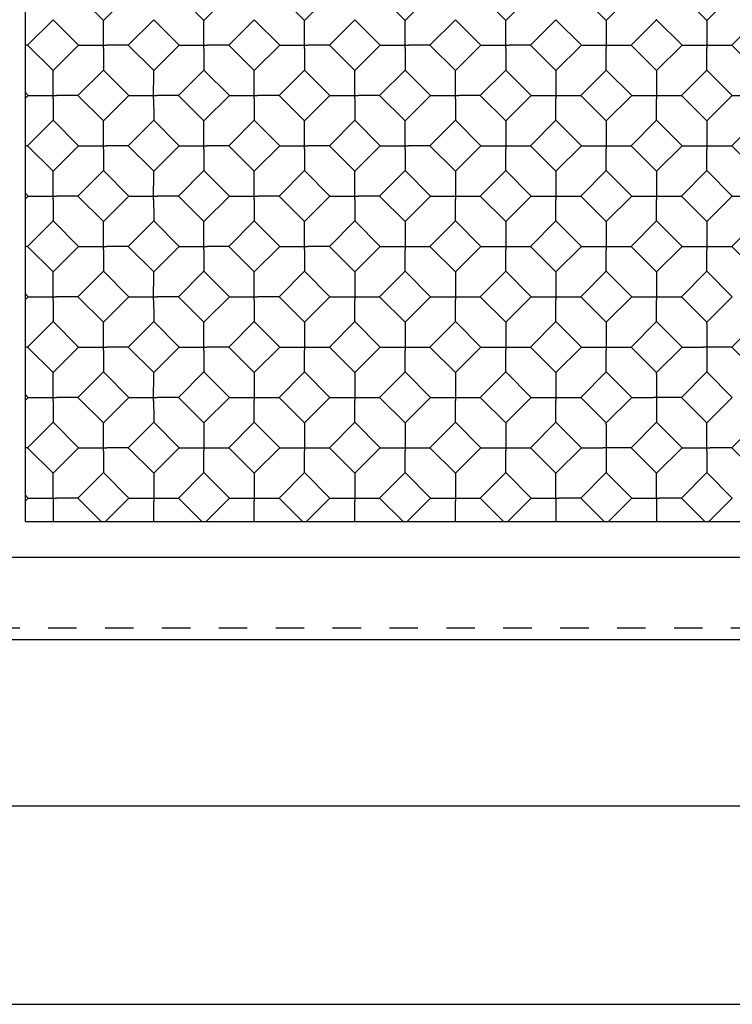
# Model space of a CAD drawing. Header units: inches. Extents: x 0 to 11.6, y 0 to 8.9.
# Tile 2 of 7: x 2.5 to 5, y 0 to 3.5. Entities that reach past the tile are written whole.
import ezdxf

# ---------------------------------------------------------------- set-up
doc = ezdxf.new("R2010")
doc.units = ezdxf.units.IN
doc.header["$LTSCALE"] = 0.636842
doc.header["$MEASUREMENT"] = 0
doc.linetypes.add('HIDDEN', pattern=[0.2, 0.1, -0.1])
doc.layers.get('0').update_dxf_attribs({"linetype": 'CONTINUOUS'})
doc.layers.add('DEFAULT_2', color=8, linetype='HIDDEN')
doc.layers.add('DIMENSIONS', color=7, linetype='CONTINUOUS')
doc.styles.get("Standard").update_dxf_attribs({"font": 'txt', "width": 0.8})

msp = doc.modelspace()

# ---------------------------------------------------------------- linework, layer by layer
at = {"color": 7, "linetype": 'Continuous'}
for p, q in [((2.5377, 5.3966), (2.5377, 1.6966)), ((2.8128, 3.457), (2.7233, 3.5466)), ((2.8128, 3.457), (2.9023, 3.5466)), ((3.1664, 3.457), (3.0768, 3.5466)), ((3.1664, 3.457), (3.2559, 3.5466)), ((3.5199, 3.457), (3.4304, 3.5466)), ((3.5199, 3.457), (3.6094, 3.5466)), ((3.8735, 3.457), (3.7839, 3.5466)), ((3.8735, 3.457), (3.963, 3.5466)), ((4.227, 3.457), (4.1375, 3.5466)), ((4.227, 3.457), (4.3166, 3.5466)), ((4.5806, 3.457), (4.4911, 3.5466)), ((4.6701, 3.5466), (4.5806, 3.457)), ((4.9341, 3.457), (4.8446, 3.5466)), ((5.0237, 3.5466), (4.9341, 3.457)), ((4.7574, 3.4593), (4.7573, 3.4614)), ((2.636, 3.4593), (2.5465, 3.3698)), ((2.7256, 3.3698), (2.636, 3.4593)), ((2.8128, 3.4549), (2.8128, 3.457)), ((2.8129, 3.3815), (2.8128, 3.4549)), ((2.9896, 3.4593), (2.9001, 3.3698)), ((3.0791, 3.3698), (2.9896, 3.4593)), ((3.1663, 3.4549), (3.1664, 3.457)), ((3.1664, 3.3815), (3.1663, 3.4549)), ((3.3431, 3.4593), (3.2536, 3.3698)), ((3.4327, 3.3698), (3.3431, 3.4593)), ((3.5199, 3.4549), (3.5199, 3.457)), ((3.52, 3.3815), (3.5199, 3.4549)), ((3.6072, 3.3698), (3.6967, 3.4593)), ((3.7862, 3.3698), (3.6967, 3.4593)), ((3.8735, 3.4549), (3.8735, 3.457)), ((3.8735, 3.3815), (3.8735, 3.4549)), ((3.9607, 3.3698), (4.0502, 3.4593)), ((4.1398, 3.3698), (4.0502, 3.4593)), ((4.227, 3.4549), (4.227, 3.457)), ((4.2271, 3.3815), (4.227, 3.4549)), ((4.3143, 3.3698), (4.4038, 3.4593)), ((4.4933, 3.3698), (4.4038, 3.4593)), ((4.7574, 3.4593), (4.6678, 3.3698)), ((4.8469, 3.3698), (4.7574, 3.4593)), ((5.1109, 3.4593), (5.0214, 3.3698)), ((2.636, 3.2803), (2.5465, 3.3698)), ((2.636, 3.2803), (2.7256, 3.3698)), ((2.8012, 3.3697), (2.8245, 3.3698)), ((2.8128, 3.3581), (2.8129, 3.3815)), ((2.9001, 3.3698), (2.9896, 3.2803)), ((2.9896, 3.2803), (3.0791, 3.3698)), ((3.1547, 3.3697), (3.178, 3.3698)), ((3.1663, 3.3581), (3.1664, 3.3815)), ((3.2536, 3.3698), (3.3431, 3.2803)), ((3.3431, 3.2803), (3.4327, 3.3698)), ((3.5083, 3.3697), (3.5316, 3.3698)), ((3.5199, 3.3581), (3.52, 3.3815)), ((3.6072, 3.3698), (3.6967, 3.2803)), ((3.6967, 3.2803), (3.7862, 3.3698)), ((3.8618, 3.3697), (3.8851, 3.3698)), ((3.8734, 3.3581), (3.8735, 3.3815)), ((3.9607, 3.3698), (4.0502, 3.2803)), ((4.0502, 3.2803), (4.1398, 3.3698)), ((4.2154, 3.3697), (4.2387, 3.3698)), ((4.227, 3.3581), (4.2271, 3.3815)), ((4.3143, 3.3698), (4.4038, 3.2803)), ((4.4933, 3.3698), (4.4038, 3.2803)), ((4.4933, 3.3698), (4.6678, 3.3698)), ((4.5806, 3.2847), (4.5806, 3.3584)), ((4.7574, 3.2803), (4.6678, 3.3698)), ((4.8469, 3.3698), (4.7574, 3.2803)), ((4.8469, 3.3698), (5.0214, 3.3698)), ((4.9341, 3.2847), (4.9342, 3.3584)), ((5.1109, 3.2803), (5.0214, 3.3698)), ((2.636, 3.2781), (2.636, 3.2802)), ((2.636, 3.1813), (2.636, 3.2781)), ((2.8128, 3.2825), (2.7233, 3.193)), ((2.8128, 3.2847), (2.8128, 3.2825)), ((2.9023, 3.193), (2.8128, 3.2825)), ((2.9895, 3.1813), (2.9896, 3.2781)), ((2.9896, 3.2781), (2.9896, 3.2802)), ((3.1664, 3.2825), (3.0768, 3.193)), ((3.1664, 3.2847), (3.1664, 3.2825)), ((3.2559, 3.193), (3.1664, 3.2825)), ((3.3431, 3.2781), (3.3431, 3.2802)), ((3.3431, 3.1813), (3.3431, 3.2781)), ((3.4304, 3.193), (3.5199, 3.2825)), ((3.5199, 3.2847), (3.5199, 3.2825)), ((3.6094, 3.193), (3.5199, 3.2825)), ((3.6967, 3.2781), (3.6967, 3.2802)), ((3.6967, 3.1813), (3.6967, 3.2781)), ((3.7839, 3.193), (3.8735, 3.2825)), ((3.8735, 3.2847), (3.8735, 3.2825)), ((3.963, 3.193), (3.8735, 3.2825)), ((4.0502, 3.2781), (4.0502, 3.2802)), ((4.0502, 3.1813), (4.0502, 3.2781)), ((4.1375, 3.193), (4.227, 3.2825)), ((4.227, 3.2847), (4.227, 3.2825)), ((4.3165, 3.193), (4.227, 3.2825)), ((4.5806, 3.2825), (4.491, 3.193)), ((4.5806, 3.2825), (4.5806, 3.2847)), ((4.6701, 3.193), (4.5806, 3.2825)), ((4.9341, 3.2825), (4.8446, 3.193)), ((4.9341, 3.2825), (4.9341, 3.2847)), ((5.0237, 3.193), (4.9341, 3.2825)), ((2.5488, 3.193), (2.5377, 3.2041)), ((2.5377, 3.1819), (2.5488, 3.193)), ((2.6244, 3.193), (2.6477, 3.193)), ((2.8128, 3.1035), (2.7233, 3.193)), ((2.8128, 3.1035), (2.9023, 3.193)), ((2.9779, 3.193), (3.0013, 3.193)), ((3.0768, 3.193), (3.1664, 3.1035)), ((3.1664, 3.1035), (3.2559, 3.193)), ((3.3315, 3.193), (3.3548, 3.193)), ((3.4304, 3.193), (3.5199, 3.1035)), ((3.5199, 3.1035), (3.6094, 3.193)), ((3.685, 3.193), (3.7084, 3.193)), ((3.7839, 3.193), (3.8735, 3.1035)), ((3.8735, 3.1035), (3.963, 3.193)), ((4.0386, 3.193), (4.0619, 3.193)), ((4.1375, 3.193), (4.227, 3.1035)), ((4.3165, 3.193), (4.227, 3.1035)), ((4.3165, 3.193), (4.491, 3.193)), ((4.491, 3.193), (4.5806, 3.1035)), ((4.6701, 3.193), (4.5806, 3.1035)), ((4.6701, 3.193), (4.8446, 3.193)), ((4.9341, 3.1035), (4.8446, 3.193)), ((5.0237, 3.193), (4.9341, 3.1035)), ((5.0237, 3.193), (5.1982, 3.193)), ((4.4038, 3.1079), (4.4038, 3.1816)), ((4.7573, 3.1079), (4.7574, 3.1816)), ((2.636, 3.1058), (2.5465, 3.0162)), ((2.636, 3.1079), (2.636, 3.1058)), ((2.7256, 3.0162), (2.636, 3.1058)), ((2.8128, 3.1013), (2.8128, 3.1035)), ((2.8128, 3.0046), (2.8128, 3.1013)), ((2.9896, 3.1058), (2.9001, 3.0162)), ((2.9896, 3.1079), (2.9896, 3.1058)), ((3.0791, 3.0162), (2.9896, 3.1058)), ((3.1663, 3.1013), (3.1664, 3.1035)), ((3.1663, 3.0046), (3.1663, 3.1013)), ((3.3431, 3.1058), (3.2536, 3.0162)), ((3.3432, 3.1079), (3.3431, 3.1058)), ((3.4327, 3.0162), (3.3431, 3.1058)), ((3.5199, 3.1013), (3.5199, 3.1035)), ((3.5199, 3.0046), (3.5199, 3.1013)), ((3.6072, 3.0162), (3.6967, 3.1058)), ((3.6967, 3.1079), (3.6967, 3.1058)), ((3.7862, 3.0162), (3.6967, 3.1058)), ((3.8734, 3.0046), (3.8735, 3.1013)), ((3.8735, 3.1013), (3.8735, 3.1035)), ((3.9607, 3.0162), (4.0502, 3.1058)), ((4.1398, 3.0162), (4.0502, 3.1058)), ((4.0503, 3.1079), (4.0503, 3.1058)), ((4.4038, 3.1058), (4.3143, 3.0162)), ((4.4038, 3.1058), (4.4038, 3.1079)), ((4.4933, 3.0162), (4.4038, 3.1058)), ((4.7574, 3.1058), (4.6678, 3.0162)), ((4.7574, 3.1058), (4.7573, 3.1079)), ((4.8469, 3.0162), (4.7574, 3.1058)), ((5.1109, 3.1058), (5.0214, 3.0162)), ((2.636, 2.9267), (2.5465, 3.0162)), ((2.636, 2.9267), (2.7256, 3.0162)), ((2.8012, 3.0162), (2.8245, 3.0163)), ((2.9001, 3.0162), (2.9896, 2.9267)), ((2.9896, 2.9267), (3.0791, 3.0162)), ((3.1547, 3.0162), (3.178, 3.0163)), ((3.2536, 3.0162), (3.3431, 2.9267)), ((3.3431, 2.9267), (3.4327, 3.0162)), ((3.5083, 3.0162), (3.5316, 3.0163)), ((3.6072, 3.0162), (3.6967, 2.9267)), ((3.6967, 2.9267), (3.7862, 3.0162)), ((3.8618, 3.0162), (3.8851, 3.0163)), ((3.9607, 3.0162), (4.0502, 2.9267)), ((4.1398, 3.0162), (4.0502, 2.9267)), ((4.1398, 3.0162), (4.3143, 3.0162)), ((4.3143, 3.0162), (4.4038, 2.9267)), ((4.4933, 3.0162), (4.4038, 2.9267)), ((4.4933, 3.0162), (4.6678, 3.0162)), ((4.6678, 3.0162), (4.7574, 2.9267)), ((4.8469, 3.0162), (4.7574, 2.9267)), ((4.8469, 3.0162), (5.0214, 3.0162)), ((5.1109, 2.9267), (5.0214, 3.0162)), ((4.227, 2.9311), (4.2271, 3.0049)), ((4.5806, 2.9311), (4.5806, 3.0049)), ((4.9341, 2.9311), (4.9342, 3.0049)), ((2.636, 2.9245), (2.636, 2.9267)), ((2.636, 2.8278), (2.636, 2.9245)), ((2.8128, 2.929), (2.7233, 2.8394)), ((2.8128, 2.9311), (2.8128, 2.929)), ((2.9023, 2.8394), (2.8128, 2.929)), ((2.9895, 2.8278), (2.9896, 2.9245)), ((2.9896, 2.9245), (2.9896, 2.9267)), ((3.1664, 2.929), (3.0768, 2.8394)), ((3.1664, 2.9311), (3.1664, 2.929)), ((3.2559, 2.8394), (3.1664, 2.929)), ((3.3431, 2.9245), (3.3431, 2.9267)), ((3.3431, 2.8278), (3.3431, 2.9245)), ((3.4304, 2.8394), (3.5199, 2.929)), ((3.5199, 2.9311), (3.5199, 2.929)), ((3.6094, 2.8394), (3.5199, 2.929)), ((3.6967, 2.9245), (3.6967, 2.9267)), ((3.6967, 2.8278), (3.6967, 2.9245)), ((3.7839, 2.8394), (3.8735, 2.929)), ((3.8735, 2.9311), (3.8735, 2.929)), ((3.963, 2.8394), (3.8735, 2.929)), ((4.227, 2.929), (4.1375, 2.8394)), ((4.227, 2.929), (4.227, 2.9311)), ((4.3165, 2.8394), (4.227, 2.929)), ((4.5806, 2.929), (4.491, 2.8394)), ((4.5806, 2.929), (4.5806, 2.9311)), ((4.6701, 2.8394), (4.5806, 2.929)), ((4.9341, 2.929), (4.8446, 2.8394)), ((4.9341, 2.929), (4.9341, 2.9311)), ((5.0237, 2.8394), (4.9341, 2.929)), ((2.5488, 2.8394), (2.5377, 2.8505)), ((2.5377, 2.8283), (2.5488, 2.8394)), ((2.6244, 2.8394), (2.6477, 2.8395)), ((2.8128, 2.7499), (2.7233, 2.8394)), ((2.8128, 2.7499), (2.9023, 2.8394)), ((2.9779, 2.8394), (3.0013, 2.8395)), ((3.0768, 2.8394), (3.1664, 2.7499)), ((3.1664, 2.7499), (3.2559, 2.8394)), ((3.3315, 2.8394), (3.3548, 2.8395)), ((3.4304, 2.8394), (3.5199, 2.7499)), ((3.5199, 2.7499), (3.6094, 2.8394)), ((3.685, 2.8394), (3.7084, 2.8395)), ((3.7839, 2.8394), (3.8735, 2.7499)), ((3.963, 2.8394), (3.8735, 2.7499)), ((3.963, 2.8394), (4.1375, 2.8394)), ((4.1375, 2.8394), (4.227, 2.7499)), ((4.3165, 2.8394), (4.227, 2.7499)), ((4.3165, 2.8394), (4.491, 2.8394)), ((4.491, 2.8394), (4.5806, 2.7499)), ((4.6701, 2.8394), (4.5806, 2.7499)), ((4.6701, 2.8394), (4.8446, 2.8394)), ((4.8446, 2.8394), (4.9341, 2.7499)), ((5.0237, 2.8394), (4.9341, 2.7499)), ((5.0237, 2.8394), (5.1982, 2.8394)), ((4.0502, 2.7543), (4.0503, 2.8281)), ((4.4038, 2.7543), (4.4038, 2.8281)), ((4.7573, 2.7543), (4.7574, 2.8281)), ((2.636, 2.7522), (2.5465, 2.6627)), ((2.636, 2.7544), (2.636, 2.7522)), ((2.7256, 2.6627), (2.636, 2.7522)), ((2.8128, 2.7478), (2.8128, 2.7499)), ((2.8128, 2.651), (2.8128, 2.7478)), ((2.9896, 2.7522), (2.9001, 2.6627)), ((2.9896, 2.7544), (2.9896, 2.7522)), ((3.0791, 2.6627), (2.9896, 2.7522)), ((3.1663, 2.7478), (3.1664, 2.7499)), ((3.1663, 2.651), (3.1663, 2.7478)), ((3.3431, 2.7522), (3.2536, 2.6627)), ((3.3432, 2.7544), (3.3431, 2.7522)), ((3.4327, 2.6627), (3.3431, 2.7522)), ((3.5199, 2.7478), (3.5199, 2.7499)), ((3.5199, 2.651), (3.5199, 2.7478)), ((3.6072, 2.6627), (3.6967, 2.7522)), ((3.6967, 2.7544), (3.6967, 2.7522)), ((3.7862, 2.6627), (3.6967, 2.7522)), ((4.0502, 2.7522), (3.9607, 2.6627)), ((4.0502, 2.7522), (4.0502, 2.7543)), ((4.1398, 2.6627), (4.0502, 2.7522)), ((4.4038, 2.7522), (4.3143, 2.6627)), ((4.4038, 2.7522), (4.4038, 2.7543)), ((4.4933, 2.6627), (4.4038, 2.7522)), ((4.7574, 2.7522), (4.6678, 2.6627)), ((4.7574, 2.7522), (4.7573, 2.7543)), ((4.8469, 2.6627), (4.7574, 2.7522)), ((5.1109, 2.7522), (5.0214, 2.6627)), ((2.636, 2.5731), (2.5465, 2.6627)), ((2.636, 2.5731), (2.7256, 2.6627)), ((2.8012, 2.6626), (2.8245, 2.6627)), ((2.9001, 2.6627), (2.9896, 2.5731)), ((2.9896, 2.5731), (3.0791, 2.6627)), ((3.1547, 2.6626), (3.178, 2.6627)), ((3.2536, 2.6627), (3.3431, 2.5731)), ((3.3431, 2.5731), (3.4327, 2.6627)), ((3.5083, 2.6626), (3.5316, 2.6627)), ((3.6072, 2.6627), (3.6967, 2.5731)), ((3.7862, 2.6627), (3.6967, 2.5731)), ((3.7862, 2.6627), (3.9607, 2.6627)), ((3.8735, 2.5776), (3.8735, 2.6513)), ((3.9607, 2.6627), (4.0502, 2.5731)), ((4.1398, 2.6627), (4.0502, 2.5731)), ((4.1398, 2.6627), (4.3143, 2.6627)), ((4.227, 2.5776), (4.2271, 2.6513)), ((4.3143, 2.6627), (4.4038, 2.5731)), ((4.4933, 2.6627), (4.4038, 2.5731)), ((4.4933, 2.6627), (4.6678, 2.6627)), ((4.5806, 2.5776), (4.5806, 2.6513)), ((4.6678, 2.6627), (4.7574, 2.5731)), ((4.8469, 2.6627), (4.7574, 2.5731)), ((4.8469, 2.6627), (5.0214, 2.6627)), ((4.9341, 2.5776), (4.9342, 2.6513)), ((5.0214, 2.6627), (5.1109, 2.5731)), ((2.636, 2.571), (2.636, 2.5731)), ((2.636, 2.4742), (2.636, 2.571)), ((2.8128, 2.5754), (2.7233, 2.4859)), ((2.8128, 2.5776), (2.8128, 2.5754)), ((2.9023, 2.4859), (2.8128, 2.5754)), ((2.9895, 2.4742), (2.9896, 2.571)), ((2.9896, 2.571), (2.9896, 2.5731)), ((3.1664, 2.5754), (3.0768, 2.4859)), ((3.1664, 2.5776), (3.1664, 2.5754)), ((3.2559, 2.4859), (3.1664, 2.5754)), ((3.3431, 2.571), (3.3431, 2.5731)), ((3.3431, 2.4742), (3.3431, 2.571)), ((3.5199, 2.5754), (3.4304, 2.4859)), ((3.5199, 2.5776), (3.5199, 2.5754)), ((3.6094, 2.4859), (3.5199, 2.5754)), ((3.8735, 2.5754), (3.7839, 2.4859)), ((3.8735, 2.5754), (3.8735, 2.5776)), ((3.963, 2.4859), (3.8735, 2.5754)), ((4.227, 2.5754), (4.1375, 2.4859)), ((4.227, 2.5754), (4.227, 2.5776)), ((4.3165, 2.4859), (4.227, 2.5754)), ((4.5806, 2.5754), (4.491, 2.4859)), ((4.5806, 2.5754), (4.5806, 2.5776)), ((4.6701, 2.4859), (4.5806, 2.5754)), ((4.9341, 2.5754), (4.8446, 2.4859)), ((4.9341, 2.5754), (4.9341, 2.5776)), ((5.0237, 2.4859), (4.9341, 2.5754)), ((2.5488, 2.4859), (2.5377, 2.497)), ((2.5377, 2.4748), (2.5488, 2.4859)), ((2.6244, 2.4859), (2.6477, 2.4859)), ((2.8128, 2.3964), (2.7233, 2.4859)), ((2.8128, 2.3964), (2.9023, 2.4859)), ((2.9779, 2.4859), (3.0013, 2.4859)), ((3.0768, 2.4859), (3.1664, 2.3964)), ((3.1664, 2.3964), (3.2559, 2.4859)), ((3.3315, 2.4859), (3.3548, 2.4859)), ((3.4304, 2.4859), (3.5199, 2.3964)), ((3.6094, 2.4859), (3.5199, 2.3964)), ((3.6094, 2.4859), (3.7839, 2.4859)), ((3.6967, 2.4008), (3.6967, 2.4745)), ((3.7839, 2.4859), (3.8735, 2.3964)), ((3.963, 2.4859), (3.8735, 2.3964)), ((3.963, 2.4859), (4.1375, 2.4859)), ((4.0502, 2.4008), (4.0503, 2.4745)), ((4.1375, 2.4859), (4.227, 2.3964)), ((4.3165, 2.4859), (4.227, 2.3964)), ((4.3165, 2.4859), (4.491, 2.4859)), ((4.4038, 2.4008), (4.4038, 2.4745)), ((4.491, 2.4859), (4.5806, 2.3964)), ((4.6701, 2.4859), (4.5806, 2.3964)), ((4.6701, 2.4859), (4.8446, 2.4859)), ((4.7573, 2.4008), (4.7574, 2.4745)), ((4.8446, 2.4859), (4.9341, 2.3964)), ((4.9341, 2.3964), (5.0237, 2.4859)), ((2.636, 2.3986), (2.5465, 2.3091)), ((2.636, 2.4008), (2.636, 2.3987)), ((2.7256, 2.3091), (2.636, 2.3986)), ((2.8128, 2.3942), (2.8128, 2.3964)), ((2.8128, 2.2975), (2.8128, 2.3942)), ((2.9896, 2.3986), (2.9001, 2.3091)), ((2.9896, 2.4008), (2.9896, 2.3987)), ((3.0791, 2.3091), (2.9896, 2.3986)), ((3.1663, 2.3942), (3.1664, 2.3964)), ((3.1663, 2.2975), (3.1663, 2.3942)), ((3.3431, 2.3986), (3.2536, 2.3091)), ((3.3432, 2.4008), (3.3431, 2.3987)), ((3.4327, 2.3091), (3.3431, 2.3986)), ((3.6967, 2.3986), (3.6072, 2.3091)), ((3.6967, 2.3986), (3.6967, 2.4008)), ((3.7862, 2.3091), (3.6967, 2.3986)), ((4.0502, 2.3986), (3.9607, 2.3091)), ((4.0502, 2.3986), (4.0502, 2.4008)), ((4.1398, 2.3091), (4.0502, 2.3986)), ((4.4038, 2.3986), (4.3143, 2.3091)), ((4.4038, 2.3986), (4.4038, 2.4008)), ((4.4933, 2.3091), (4.4038, 2.3986)), ((4.7574, 2.3986), (4.6678, 2.3091)), ((4.7574, 2.3986), (4.7573, 2.4008)), ((4.8469, 2.3091), (4.7574, 2.3986)), ((4.9341, 2.3911), (4.9341, 2.2975)), ((5.1109, 2.3986), (5.0214, 2.3091)), ((2.636, 2.2196), (2.5465, 2.3091)), ((2.636, 2.2196), (2.7256, 2.3091)), ((2.8012, 2.3091), (2.8245, 2.3092)), ((2.9001, 2.3091), (2.9896, 2.2196)), ((2.9896, 2.2196), (3.0791, 2.3091)), ((3.1547, 2.3091), (3.178, 2.3092)), ((3.2536, 2.3091), (3.3431, 2.2196)), ((3.4327, 2.3091), (3.3431, 2.2196)), ((3.4327, 2.3091), (3.6072, 2.3091)), ((3.5199, 2.224), (3.52, 2.2978)), ((3.6072, 2.3091), (3.6967, 2.2196)), ((3.7862, 2.3091), (3.6967, 2.2196)), ((3.7862, 2.3091), (3.9607, 2.3091)), ((3.8735, 2.224), (3.8735, 2.2978)), ((3.9607, 2.3091), (4.0502, 2.2196)), ((4.1398, 2.3091), (4.0502, 2.2196)), ((4.1398, 2.3091), (4.3143, 2.3091)), ((4.227, 2.224), (4.2271, 2.2978)), ((4.3143, 2.3091), (4.4038, 2.2196)), ((4.4933, 2.3091), (4.4038, 2.2196)), ((4.4933, 2.3091), (4.6678, 2.3091)), ((4.5806, 2.224), (4.5806, 2.2978)), ((4.6678, 2.3091), (4.7574, 2.2196)), ((4.7574, 2.2196), (4.8469, 2.3091)), ((4.8469, 2.3091), (4.849, 2.3091)), ((4.849, 2.3091), (4.9225, 2.3091)), ((4.9341, 2.2975), (4.9341, 2.224)), ((5.0214, 2.3091), (5.0192, 2.3091)), ((5.0214, 2.3091), (5.1109, 2.2196)), ((2.636, 2.2174), (2.636, 2.2196)), ((2.636, 2.1207), (2.636, 2.2174)), ((2.8128, 2.2219), (2.7233, 2.1323)), ((2.8128, 2.224), (2.8128, 2.2219)), ((2.9023, 2.1323), (2.8128, 2.2219)), ((2.9895, 2.1207), (2.9896, 2.2174)), ((2.9896, 2.2174), (2.9896, 2.2196)), ((3.1664, 2.2219), (3.0768, 2.1323)), ((3.1664, 2.224), (3.1664, 2.2219)), ((3.2559, 2.1323), (3.1664, 2.2219)), ((3.5199, 2.2219), (3.4304, 2.1323)), ((3.5199, 2.2219), (3.5199, 2.224)), ((3.6094, 2.1323), (3.5199, 2.2219)), ((3.8735, 2.2219), (3.7839, 2.1323)), ((3.8735, 2.2219), (3.8735, 2.224)), ((3.963, 2.1323), (3.8735, 2.2219)), ((4.227, 2.2219), (4.1375, 2.1323)), ((4.227, 2.2219), (4.227, 2.224)), ((4.3165, 2.1323), (4.227, 2.2219)), ((4.491, 2.1323), (4.5806, 2.2219)), ((4.5806, 2.2219), (4.5806, 2.224)), ((4.6701, 2.1323), (4.5806, 2.2219)), ((4.7574, 2.2143), (4.7573, 2.1208)), ((4.9341, 2.2219), (4.8446, 2.1323)), ((4.9341, 2.224), (4.9341, 2.2219)), ((5.0237, 2.1323), (4.9341, 2.2219)), ((2.5488, 2.1323), (2.5377, 2.1434)), ((2.5377, 2.1212), (2.5488, 2.1323)), ((2.6244, 2.1323), (2.6477, 2.1324)), ((2.8128, 2.0428), (2.7233, 2.1323)), ((2.8128, 2.0428), (2.9023, 2.1323)), ((2.9779, 2.1323), (3.0013, 2.1324)), ((3.0768, 2.1323), (3.1664, 2.0428)), ((3.2559, 2.1323), (3.1664, 2.0428)), ((3.2559, 2.1323), (3.4304, 2.1323)), ((3.3431, 2.0472), (3.3432, 2.121)), ((3.4304, 2.1323), (3.5199, 2.0428)), ((3.6094, 2.1323), (3.5199, 2.0428)), ((3.6094, 2.1323), (3.7839, 2.1323)), ((3.6967, 2.0472), (3.6967, 2.121)), ((3.7839, 2.1323), (3.8735, 2.0428)), ((3.963, 2.1323), (3.8735, 2.0428)), ((3.963, 2.1323), (4.1375, 2.1323)), ((4.0502, 2.0472), (4.0503, 2.121)), ((4.1375, 2.1323), (4.227, 2.0428)), ((4.3165, 2.1323), (4.227, 2.0428)), ((4.3165, 2.1323), (4.491, 2.1323)), ((4.4038, 2.0472), (4.4038, 2.121)), ((4.491, 2.1323), (4.5806, 2.0428)), ((4.5806, 2.0428), (4.6701, 2.1323)), ((4.6701, 2.1323), (4.6722, 2.1324)), ((4.6722, 2.1324), (4.7457, 2.1323)), ((4.7573, 2.1208), (4.7574, 2.0472)), ((4.8446, 2.1323), (4.8425, 2.1323)), ((4.8446, 2.1323), (4.9341, 2.0428)), ((4.9341, 2.0428), (5.0237, 2.1323)), ((2.636, 2.0451), (2.5465, 1.9556)), ((2.636, 2.0473), (2.636, 2.0451)), ((2.7256, 1.9556), (2.636, 2.0451)), ((2.8128, 2.0407), (2.8128, 2.0428)), ((2.9896, 2.0451), (2.9001, 1.9556)), ((2.9896, 2.0473), (2.9896, 2.0451)), ((3.0791, 1.9556), (2.9896, 2.0451)), ((3.3431, 2.0451), (3.2536, 1.9556)), ((3.3431, 2.0451), (3.3431, 2.0472)), ((3.4327, 1.9556), (3.3431, 2.0451)), ((3.6967, 2.0451), (3.6072, 1.9556)), ((3.6967, 2.0451), (3.6967, 2.0472)), ((3.7862, 1.9556), (3.6967, 2.0451)), ((4.0502, 2.0451), (3.9607, 1.9556)), ((4.0502, 2.0451), (4.0502, 2.0472)), ((4.1398, 1.9556), (4.0502, 2.0451)), ((4.3143, 1.9556), (4.4038, 2.0451)), ((4.4038, 2.0451), (4.4038, 2.0472)), ((4.4933, 1.9556), (4.4038, 2.0451)), ((4.7574, 2.0451), (4.6678, 1.9556)), ((4.7574, 2.0472), (4.7574, 2.0451)), ((4.8469, 1.9556), (4.7574, 2.0451)), ((4.9341, 2.0407), (4.9341, 2.0428)), ((5.1109, 2.0451), (5.0214, 1.9556)), ((2.8128, 1.9439), (2.8128, 2.0407)), ((4.5806, 2.0375), (4.5805, 1.944)), ((4.9341, 1.9439), (4.9341, 2.0407)), ((2.5465, 1.9556), (2.636, 1.866)), ((2.636, 1.866), (2.7256, 1.9556)), ((2.8012, 1.9555), (2.8245, 1.9556)), ((2.9001, 1.9556), (2.9896, 1.866)), ((3.0791, 1.9556), (2.9896, 1.866)), ((3.0791, 1.9556), (3.2536, 1.9556)), ((3.1664, 1.8704), (3.1664, 1.9442)), ((3.2536, 1.9556), (3.3431, 1.866)), ((3.4327, 1.9556), (3.3431, 1.866)), ((3.4327, 1.9556), (3.6072, 1.9556)), ((3.5199, 1.8704), (3.52, 1.9442)), ((3.6072, 1.9556), (3.6967, 1.866)), ((3.7862, 1.9556), (3.6967, 1.866)), ((3.7862, 1.9556), (3.9607, 1.9556)), ((3.8735, 1.8704), (3.8735, 1.9442)), ((3.9607, 1.9556), (4.0502, 1.866)), ((4.1398, 1.9556), (4.0502, 1.866)), ((4.1398, 1.9556), (4.3143, 1.9556)), ((4.227, 1.8704), (4.2271, 1.9442)), ((4.3143, 1.9556), (4.4038, 1.866)), ((4.4038, 1.866), (4.4933, 1.9556)), ((4.4933, 1.9556), (4.4954, 1.9556)), ((4.4954, 1.9556), (4.5689, 1.9555)), ((4.5805, 1.944), (4.5806, 1.8705)), ((4.6678, 1.9556), (4.6657, 1.9556)), ((4.6678, 1.9556), (4.7574, 1.866)), ((4.7574, 1.866), (4.8469, 1.9556)), ((4.9225, 1.9555), (4.9458, 1.9556)), ((5.0214, 1.9556), (5.1109, 1.866)), ((2.8128, 1.8683), (2.7233, 1.7788)), ((2.8128, 1.8705), (2.8128, 1.8683)), ((2.9023, 1.7788), (2.8128, 1.8683)), ((3.1664, 1.8683), (3.0768, 1.7788)), ((3.1664, 1.8683), (3.1664, 1.8704)), ((3.2559, 1.7788), (3.1664, 1.8683)), ((3.5199, 1.8683), (3.4304, 1.7788)), ((3.5199, 1.8683), (3.5199, 1.8704)), ((3.6094, 1.7788), (3.5199, 1.8683)), ((3.8735, 1.8683), (3.7839, 1.7788)), ((3.8735, 1.8683), (3.8735, 1.8704)), ((3.963, 1.7788), (3.8735, 1.8683)), ((4.1375, 1.7788), (4.227, 1.8683)), ((4.227, 1.8683), (4.227, 1.8704)), ((4.3165, 1.7788), (4.227, 1.8683)), ((4.5806, 1.8683), (4.491, 1.7788)), ((4.5806, 1.8705), (4.5806, 1.8683)), ((4.6701, 1.7788), (4.5806, 1.8683)), ((4.9341, 1.8683), (4.8446, 1.7788)), ((4.9341, 1.8705), (4.9341, 1.8683)), ((5.0237, 1.7788), (4.9341, 1.8683)), ((2.636, 1.7788), (2.636, 1.866)), ((4.4038, 1.7788), (4.4038, 1.866)), ((4.7574, 1.7788), (4.7573, 1.866)), ((2.5488, 1.7788), (2.5377, 1.7899)), ((2.5377, 1.7677), (2.5488, 1.7788)), ((2.6244, 1.7787), (2.6477, 1.7788)), ((2.8055, 1.6966), (2.7233, 1.7788)), ((2.9023, 1.7788), (2.8201, 1.6966)), ((2.9023, 1.7788), (3.0768, 1.7788)), ((2.9896, 1.7008), (2.9896, 1.7673)), ((3.0768, 1.7788), (3.1591, 1.6966)), ((3.2559, 1.7788), (3.1737, 1.6966)), ((3.2559, 1.7788), (3.4304, 1.7788)), ((3.3431, 1.7008), (3.3432, 1.7673)), ((3.4304, 1.7788), (3.5126, 1.6966)), ((3.6094, 1.7788), (3.5272, 1.6966)), ((3.6094, 1.7788), (3.7839, 1.7788)), ((3.6967, 1.7008), (3.6967, 1.7673)), ((3.7839, 1.7788), (3.8662, 1.6966)), ((3.963, 1.7788), (3.8808, 1.6966)), ((3.963, 1.7788), (4.1375, 1.7788)), ((4.0502, 1.7008), (4.0503, 1.7673)), ((4.1375, 1.7788), (4.2197, 1.6966)), ((4.2343, 1.6966), (4.3165, 1.7788)), ((4.3921, 1.7787), (4.4155, 1.7788)), ((4.5733, 1.6966), (4.491, 1.7788)), ((4.5879, 1.6966), (4.6701, 1.7788)), ((4.7457, 1.7787), (4.769, 1.7788)), ((4.9268, 1.6966), (4.8446, 1.7788)), ((4.9414, 1.6966), (5.0237, 1.7788)), ((2.5377, 1.6966), (8.0377, 1.6966)), ((2.9896, 1.6966), (2.9896, 1.7008)), ((3.3431, 1.6966), (3.3431, 1.7008)), ((3.6967, 1.6966), (3.6967, 1.7008)), ((4.0502, 1.6966), (4.0502, 1.7008)), ((0, 0), (11.5789, 0))]:
    msp.add_line(p, q, dxfattribs=at)
at = {"color": 3, "linetype": 'Continuous'}
for p, q in [((8.3187, 1.5696), (2.2567, 1.5696)), ((2.1317, 1.2816), (8.4437, 1.2816)), ((9.0377, 0.6966), (1.5377, 0.6966))]:
    msp.add_line(p, q, dxfattribs=at)
at = {"color": 7, "linetype": 'Continuous'}
for points in [[(4.5806, 3.457), (4.5805, 3.3814), (4.5806, 3.3584)], [(4.9341, 3.457), (4.9341, 3.3814), (4.9342, 3.3584)], [(2.5465, 3.3698), (2.5451, 3.3698), (2.5377, 3.3698)], [(2.7256, 3.3698), (2.7277, 3.3698), (2.8012, 3.3697)], [(2.8128, 3.3581), (2.8128, 3.2974), (2.8128, 3.2847)], [(2.9001, 3.3698), (2.8979, 3.3698), (2.8245, 3.3698)], [(3.0791, 3.3698), (3.0813, 3.3698), (3.1547, 3.3697)], [(3.1663, 3.3581), (3.1664, 3.2974), (3.1664, 3.2847)], [(3.2536, 3.3698), (3.2515, 3.3698), (3.178, 3.3698)], [(3.4327, 3.3698), (3.4348, 3.3698), (3.5083, 3.3697)], [(3.5199, 3.3581), (3.5199, 3.2974), (3.5199, 3.2847)], [(3.6072, 3.3698), (3.605, 3.3698), (3.5316, 3.3698)], [(3.7862, 3.3698), (3.7884, 3.3698), (3.8618, 3.3697)], [(3.8734, 3.3581), (3.8735, 3.2974), (3.8735, 3.2847)], [(3.9607, 3.3698), (3.9586, 3.3698), (3.8851, 3.3698)], [(4.1398, 3.3698), (4.1419, 3.3698), (4.2154, 3.3697)], [(4.227, 3.3581), (4.227, 3.2974), (4.227, 3.2847)], [(4.3143, 3.3698), (4.3121, 3.3698), (4.2387, 3.3698)], [(4.4038, 3.2803), (4.4038, 3.2047), (4.4038, 3.1816)], [(4.7574, 3.2803), (4.7573, 3.2047), (4.7574, 3.1816)], [(2.5488, 3.193), (2.5509, 3.193), (2.6244, 3.193)], [(2.7233, 3.193), (2.7211, 3.193), (2.6477, 3.193)], [(2.9023, 3.193), (2.9045, 3.193), (2.9779, 3.193)], [(3.0768, 3.193), (3.0747, 3.193), (3.0013, 3.193)], [(3.2559, 3.193), (3.2581, 3.193), (3.3315, 3.193)], [(3.4304, 3.193), (3.4282, 3.193), (3.3548, 3.193)], [(3.6094, 3.193), (3.6116, 3.193), (3.685, 3.193)], [(3.7839, 3.193), (3.7818, 3.193), (3.7084, 3.193)], [(3.963, 3.193), (3.9652, 3.193), (4.0386, 3.193)], [(4.1375, 3.193), (4.1353, 3.193), (4.0619, 3.193)], [(2.636, 3.1813), (2.636, 3.1207), (2.636, 3.1079)], [(2.9895, 3.1813), (2.9896, 3.1207), (2.9896, 3.1079)], [(3.3431, 3.1813), (3.3431, 3.1207), (3.3432, 3.1079)], [(3.6967, 3.1813), (3.6967, 3.1207), (3.6967, 3.1079)], [(4.0502, 3.1813), (4.0502, 3.1207), (4.0503, 3.1079)], [(4.227, 3.1035), (4.227, 3.0279), (4.2271, 3.0049)], [(4.5806, 3.1035), (4.5805, 3.0279), (4.5806, 3.0049)], [(4.9341, 3.1035), (4.9341, 3.0279), (4.9342, 3.0049)], [(2.5465, 3.0162), (2.5451, 3.0162), (2.5377, 3.0162)], [(2.7256, 3.0162), (2.7277, 3.0162), (2.8012, 3.0162)], [(2.9001, 3.0162), (2.8979, 3.0162), (2.8245, 3.0163)], [(3.0791, 3.0162), (3.0813, 3.0162), (3.1547, 3.0162)], [(3.2536, 3.0162), (3.2515, 3.0162), (3.178, 3.0163)], [(3.4327, 3.0162), (3.4348, 3.0162), (3.5083, 3.0162)], [(3.6072, 3.0162), (3.605, 3.0162), (3.5316, 3.0163)], [(3.7862, 3.0162), (3.7884, 3.0162), (3.8618, 3.0162)], [(3.9607, 3.0162), (3.9586, 3.0162), (3.8851, 3.0163)], [(2.8128, 3.0046), (2.8128, 2.9439), (2.8128, 2.9311)], [(3.1663, 3.0046), (3.1664, 2.9439), (3.1664, 2.9311)], [(3.5199, 3.0046), (3.5199, 2.9439), (3.5199, 2.9311)], [(3.8734, 3.0046), (3.8735, 2.9439), (3.8735, 2.9311)], [(4.0502, 2.9267), (4.0502, 2.8511), (4.0503, 2.8281)], [(4.4038, 2.9267), (4.4038, 2.8511), (4.4038, 2.8281)], [(4.7574, 2.9267), (4.7573, 2.8511), (4.7574, 2.8281)], [(2.5488, 2.8395), (2.5509, 2.8395), (2.6244, 2.8394)], [(2.7233, 2.8394), (2.7211, 2.8394), (2.6477, 2.8395)], [(2.9023, 2.8395), (2.9045, 2.8395), (2.9779, 2.8394)], [(3.0768, 2.8394), (3.0747, 2.8394), (3.0013, 2.8395)], [(3.2559, 2.8395), (3.2581, 2.8395), (3.3315, 2.8394)], [(3.4304, 2.8394), (3.4282, 2.8394), (3.3548, 2.8395)], [(3.6094, 2.8395), (3.6116, 2.8395), (3.685, 2.8394)], [(3.7839, 2.8394), (3.7818, 2.8394), (3.7084, 2.8395)], [(2.636, 2.8278), (2.636, 2.7671), (2.636, 2.7544)], [(2.9895, 2.8278), (2.9896, 2.7671), (2.9896, 2.7544)], [(3.3431, 2.8278), (3.3431, 2.7671), (3.3432, 2.7544)], [(3.6967, 2.8278), (3.6967, 2.7671), (3.6967, 2.7544)], [(3.8735, 2.7499), (3.8734, 2.6743), (3.8735, 2.6513)], [(4.227, 2.7499), (4.227, 2.6743), (4.2271, 2.6513)], [(4.5806, 2.7499), (4.5805, 2.6743), (4.5806, 2.6513)], [(4.9341, 2.7499), (4.9341, 2.6743), (4.9342, 2.6513)], [(2.5465, 2.6627), (2.5451, 2.6627), (2.5377, 2.6627)], [(2.7256, 2.6627), (2.7277, 2.6627), (2.8012, 2.6626)], [(2.8128, 2.651), (2.8128, 2.5903), (2.8128, 2.5776)], [(2.9001, 2.6627), (2.8979, 2.6627), (2.8245, 2.6627)], [(3.0791, 2.6627), (3.0813, 2.6627), (3.1547, 2.6626)], [(3.1663, 2.651), (3.1664, 2.5903), (3.1664, 2.5776)], [(3.2536, 2.6627), (3.2515, 2.6627), (3.178, 2.6627)], [(3.4327, 2.6627), (3.4348, 2.6627), (3.5083, 2.6626)], [(3.5199, 2.651), (3.5199, 2.5903), (3.5199, 2.5776)], [(3.6072, 2.6627), (3.605, 2.6627), (3.5316, 2.6627)], [(3.6967, 2.5731), (3.6967, 2.4976), (3.6967, 2.4745)], [(4.0502, 2.5731), (4.0502, 2.4976), (4.0503, 2.4745)], [(4.4038, 2.5731), (4.4038, 2.4976), (4.4038, 2.4745)], [(4.7574, 2.5731), (4.7573, 2.4976), (4.7574, 2.4745)], [(2.5488, 2.4859), (2.5509, 2.4859), (2.6244, 2.4859)], [(2.636, 2.4742), (2.636, 2.4136), (2.636, 2.4008)], [(2.7233, 2.4859), (2.7211, 2.4859), (2.6477, 2.4859)], [(2.9023, 2.4859), (2.9045, 2.4859), (2.9779, 2.4859)], [(2.9895, 2.4742), (2.9896, 2.4136), (2.9896, 2.4008)], [(3.0768, 2.4859), (3.0747, 2.4859), (3.0013, 2.4859)], [(3.2559, 2.4859), (3.2581, 2.4859), (3.3315, 2.4859)], [(3.3431, 2.4742), (3.3431, 2.4136), (3.3432, 2.4008)], [(3.4304, 2.4859), (3.4282, 2.4859), (3.3548, 2.4859)], [(3.5199, 2.3964), (3.5199, 2.3208), (3.52, 2.2978)], [(3.8735, 2.3964), (3.8734, 2.3208), (3.8735, 2.2978)], [(4.227, 2.3964), (4.227, 2.3208), (4.2271, 2.2978)], [(4.5806, 2.3964), (4.5805, 2.3208), (4.5806, 2.2978)], [(4.9341, 2.3911), (4.9341, 2.3942), (4.9341, 2.3964)], [(2.5465, 2.3091), (2.5451, 2.3091), (2.5377, 2.3091)], [(2.7256, 2.3091), (2.7277, 2.3091), (2.8012, 2.3091)], [(2.8128, 2.2975), (2.8128, 2.2368), (2.8128, 2.224)], [(2.9001, 2.3091), (2.8979, 2.3091), (2.8245, 2.3092)], [(3.0791, 2.3091), (3.0813, 2.3091), (3.1547, 2.3091)], [(3.1663, 2.2975), (3.1664, 2.2368), (3.1664, 2.224)], [(3.2536, 2.3091), (3.2515, 2.3091), (3.178, 2.3092)], [(5.0192, 2.3091), (4.9457, 2.3092), (4.9225, 2.3091)], [(3.3431, 2.2196), (3.3431, 2.144), (3.3432, 2.121)], [(3.6967, 2.2196), (3.6967, 2.144), (3.6967, 2.121)], [(4.0502, 2.2196), (4.0502, 2.144), (4.0503, 2.121)], [(4.4038, 2.2196), (4.4038, 2.144), (4.4038, 2.121)], [(4.7574, 2.2143), (4.7573, 2.2175), (4.7573, 2.2196)], [(2.5488, 2.1323), (2.5509, 2.1324), (2.6244, 2.1323)], [(2.636, 2.1207), (2.636, 2.06), (2.636, 2.0473)], [(2.7233, 2.1323), (2.7211, 2.1323), (2.6477, 2.1324)], [(2.9023, 2.1323), (2.9045, 2.1324), (2.9779, 2.1323)], [(2.9895, 2.1207), (2.9896, 2.06), (2.9896, 2.0473)], [(3.0768, 2.1323), (3.0747, 2.1323), (3.0013, 2.1324)], [(4.8425, 2.1323), (4.769, 2.1324), (4.7457, 2.1323)], [(3.1664, 2.0428), (3.1663, 1.9672), (3.1664, 1.9442)], [(3.5199, 2.0428), (3.5199, 1.9672), (3.52, 1.9442)], [(3.8735, 2.0428), (3.8734, 1.9672), (3.8735, 1.9442)], [(4.227, 2.0428), (4.227, 1.9672), (4.2271, 1.9442)], [(4.5806, 2.0375), (4.5806, 2.0407), (4.5806, 2.0428)], [(2.5465, 1.9556), (2.5451, 1.9556), (2.5377, 1.9556)], [(2.7256, 1.9556), (2.7277, 1.9556), (2.8012, 1.9555)], [(2.8128, 1.9439), (2.8128, 1.8832), (2.8128, 1.8705)], [(2.9001, 1.9556), (2.8979, 1.9556), (2.8245, 1.9556)], [(4.6657, 1.9556), (4.5922, 1.9556), (4.5689, 1.9555)], [(4.8469, 1.9556), (4.849, 1.9556), (4.9225, 1.9555)], [(4.9341, 1.9439), (4.9341, 1.8832), (4.9341, 1.8705)], [(5.0214, 1.9556), (5.0192, 1.9556), (4.9458, 1.9556)], [(2.9896, 1.866), (2.9896, 1.7905), (2.9896, 1.7673)], [(3.3431, 1.866), (3.3431, 1.7905), (3.3432, 1.7673)], [(3.6967, 1.866), (3.6967, 1.7905), (3.6967, 1.7673)], [(4.0502, 1.866), (4.0502, 1.7905), (4.0503, 1.7673)], [(2.5488, 1.7788), (2.5509, 1.7788), (2.6244, 1.7787)], [(2.636, 1.7788), (2.636, 1.7642), (2.636, 1.7507)], [(2.7233, 1.7788), (2.7211, 1.7788), (2.6477, 1.7788)], [(4.3166, 1.7788), (4.3187, 1.7788), (4.3921, 1.7787)], [(4.4038, 1.7788), (4.4037, 1.7642), (4.4038, 1.7507)], [(4.491, 1.7788), (4.4889, 1.7788), (4.4155, 1.7788)], [(4.6701, 1.7788), (4.6723, 1.7788), (4.7457, 1.7787)], [(4.7574, 1.7788), (4.7573, 1.7642), (4.7574, 1.7507)], [(4.8446, 1.7788), (4.8425, 1.7788), (4.769, 1.7788)], [(2.636, 1.7507), (2.636, 1.7089), (2.6361, 1.702), (2.636, 1.6966)], [(4.4038, 1.7507), (4.4038, 1.7089), (4.4038, 1.702), (4.4038, 1.6966)], [(4.7574, 1.7507), (4.7574, 1.7089), (4.7574, 1.702), (4.7574, 1.6966)]]:
    msp.add_lwpolyline(points, dxfattribs=at)
at = {"layer": 'DEFAULT_2', "color": 8, "linetype": 'HIDDEN'}
msp.add_line((8.3187, 1.3216), (2.2567, 1.3216), dxfattribs=at)

# ---------------------------------------------------------------- texts
at = {"layer": 'DIMENSIONS', "color": 2, "linetype": 'Continuous', "insert": (1.3702, 0.1355), "char_height": 0.089474, "width": 2.648421, "attachment_point": 2, "line_spacing_factor": 0.9}
msp.add_mtext('DATA SUBJECT TO CHANGE WITHOUT NOTICE', dxfattribs=at)

doc.saveas('drawing.dxf')
